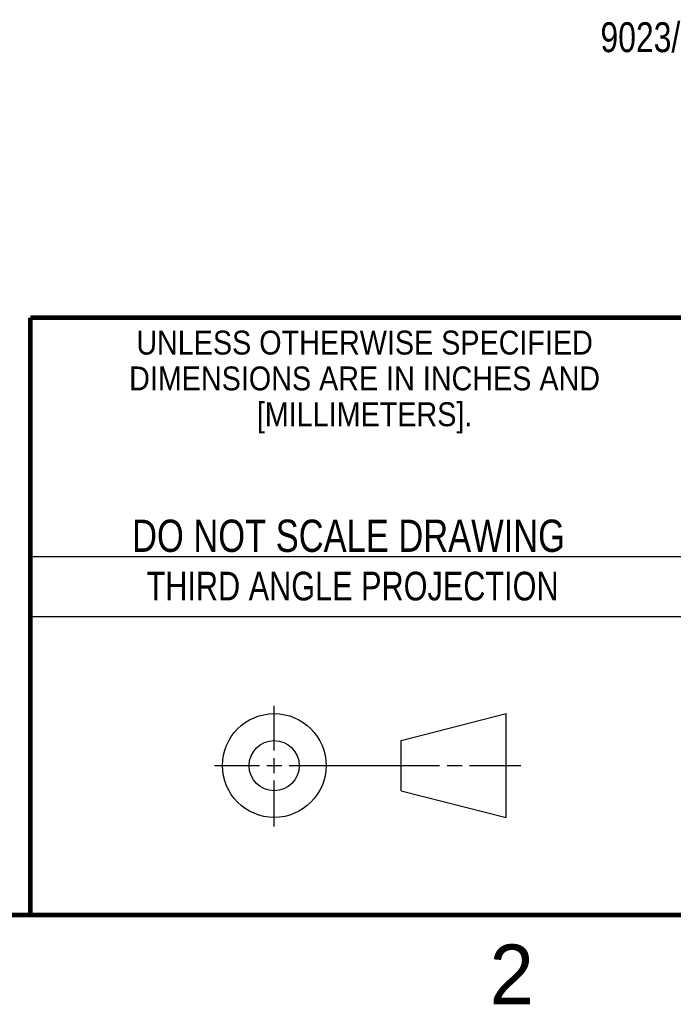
# Model space of a CAD drawing. Header units: inches. Extents: x 0 to 34, y 0 to 22.
# Tile 78 of 103: x 25.5 to 28.3, y 0.1 to 4.2. Entities that reach past the tile are written whole.
import ezdxf

# ---------------------------------------------------------------- set-up
doc = ezdxf.new("R2010")
doc.units = ezdxf.units.IN
doc.header["$LTSCALE"] = 1.87
doc.header["$MEASUREMENT"] = 0
doc.layers.get('0').update_dxf_attribs({"linetype": 'CONTINUOUS'})
doc.layers.add('DETAIL', color=7, linetype='CONTINUOUS')
doc.styles.get("Standard").update_dxf_attribs({"font": 'txt', "width": 0.8})
doc.styles.add('TEXTSTYLE_2', font='txt')
doc.styles.add('TEXTSTYLE_3', font='txt', dxfattribs={"width": 0.9})

msp = doc.modelspace()

# ---------------------------------------------------------------- linework, layer by layer
at = {"color": 2, "linetype": 'CONTINUOUS'}
for p, q in [((25.58, 2), (28.38, 2)), ((25.58, 1.75), (28.38, 1.75)), ((26.6016, 1.1882), (26.6016, 1.375)), ((26.6016, 1.0944), (26.6016, 1.1569)), ((26.3514, 1.1257), (26.5391, 1.1257)), ((26.5703, 1.1257), (26.6328, 1.1257)), ((26.6641, 1.1257), (27.2943, 1.1257)), ((27.3256, 1.1257), (27.3881, 1.1257)), ((27.4193, 1.1257), (27.6351, 1.1257)), ((26.6016, 0.8704), (26.6016, 1.0632))]:
    msp.add_line(p, q, dxfattribs=at)
at = {"color": 7, "linetype": 'CONTINUOUS'}
for p, q in [((27.1331, 1.23), (27.5726, 1.3428)), ((27.5726, 0.9086), (27.5726, 1.3428)), ((27.1331, 1.02), (27.1331, 1.23)), ((27.1331, 1.02), (27.5726, 0.9086))]:
    msp.add_line(p, q, dxfattribs=at)
at = {"color": 7, "linetype": 'CONTINUOUS', "const_width": 0.02}
for points in [[(25.58, 3), (33.5, 3)], [(25.58, 3), (25.58, 0.5)], [(0.5, 0.5), (33.5, 0.5)]]:
    msp.add_lwpolyline(points, dxfattribs=at)
at = {"color": 7, "linetype": 'CONTINUOUS'}
for centre, radius in [((26.6016, 1.1257), 0.2171), ((26.601, 1.125), 0.105)]:
    msp.add_circle(centre, radius, dxfattribs=at)

# ---------------------------------------------------------------- texts
at = {"color": 2, "linetype": 'CONTINUOUS', "line_spacing_factor": 0.9}
for s, insert, char_height, width, attachment_point, style in [('UNLESS OTHERWISE SPECIFIED', (26.9799, 2.9459), 0.1, 2.34, 2, 'TEXTSTYLE_3'), ('DIMENSIONS ARE IN INCHES AND', (26.9799, 2.7959), 0.1, 2.52, 2, 'TEXTSTYLE_3'), ('[MILLIMETERS].', (26.9799, 2.6459), 0.1, 1.26, 2, 'TEXTSTYLE_3'), ('2', (27.5035, 0.3763), 0.25, 0.25, 1, 'TEXTSTYLE_2')]:
    msp.add_mtext(s, dxfattribs=dict(at, insert=insert, char_height=char_height, width=width, attachment_point=attachment_point, style=style))
at = {"color": 7, "linetype": 'CONTINUOUS', "insert": (26.9127, 2.1549), "char_height": 0.135, "width": 2.16, "attachment_point": 2, "line_spacing_factor": 0.9}
msp.add_mtext('DO NOT SCALE DRAWING', dxfattribs=at)
at = {"color": 2, "linetype": 'CONTINUOUS', "insert": (26.9296, 1.9368), "char_height": 0.12, "width": 2.112, "attachment_point": 2, "line_spacing_factor": 0.9}
msp.add_mtext('THIRD ANGLE PROJECTION', dxfattribs=at)
at = {"layer": 'DETAIL', "color": 2, "linetype": 'CONTINUOUS', "insert": (27.968, 4.2367), "char_height": 0.125, "width": 1.5, "attachment_point": 1, "line_spacing_factor": 0.9}
msp.add_mtext('9023/9025 Model', dxfattribs=at)

doc.saveas('drawing.dxf')
